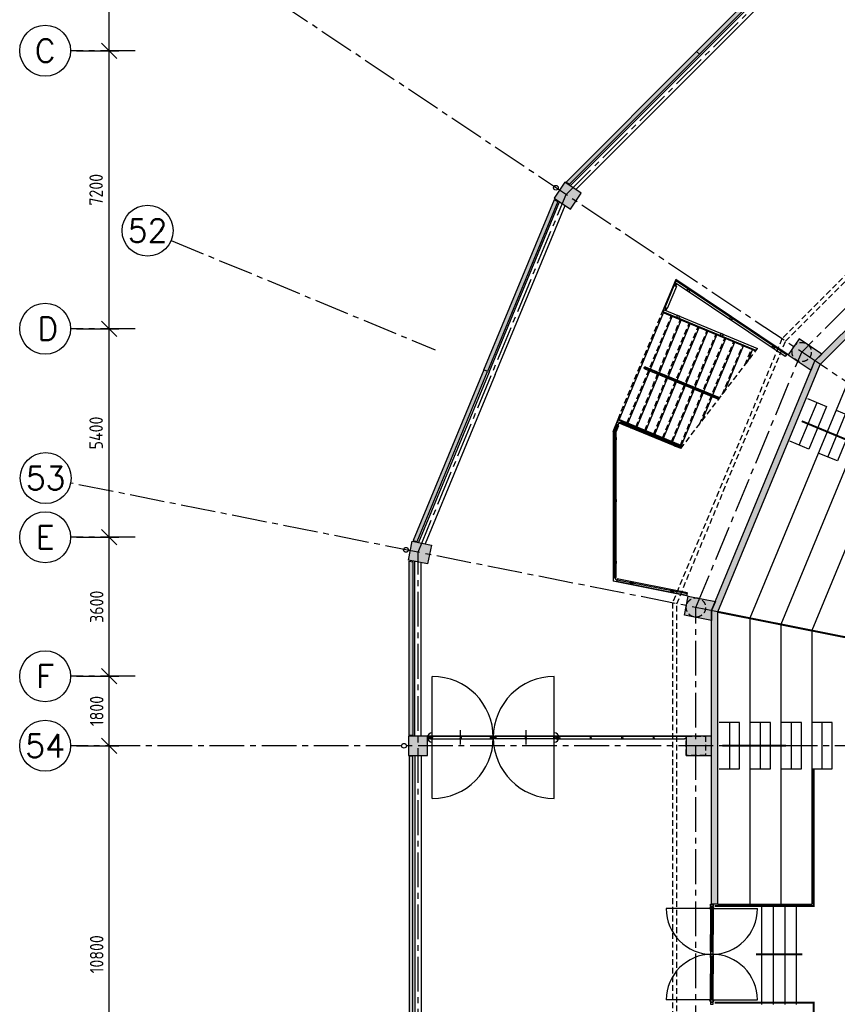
# Model space of a CAD drawing. Extents: x 2980 to 201049, y 2980 to 157420.
# Tile 44 of 78: x 2980 to 24164, y 115204 to 140704. Entities that reach past the tile are written whole.
import ezdxf
from ezdxf.enums import TextEntityAlignment as Align

# ---------------------------------------------------------------- set-up
doc = ezdxf.new("R2010")
doc.units = 0
doc.header["$LTSCALE"] = 1200
doc.header["$PDMODE"] = 1
doc.header["$PDSIZE"] = 200
doc.linetypes.add('CENTER2', pattern=[1.125, 0.75, -0.125, 0.125, -0.125])
doc.linetypes.add('HIDDEN2', pattern=[0.1875, 0.125, -0.0625])
doc.layers.get('0').update_dxf_attribs({"linetype": 'CONTINUOUS'})
doc.layers.get('DEFPOINTS').update_dxf_attribs({"linetype": 'CONTINUOUS'})
doc.layers.add('CIVIEL', color=8, linetype='CONTINUOUS')
doc.layers.add('STRAMIENLIJNEN', color=9, linetype='CENTER2')
doc.styles.add('5MM', font='romans', dxfattribs={"height": 1000})
doc.styles.add('ISO200', font='archs.shx')
doc.dimstyles.new('DIM_200', dxfattribs={"dimscale": 200, "dimtxt": 1.75, "dimasz": 2, "dimexe": 1.25, "dimexo": 0.75, "dimgap": 0.75, "dimtad": 1, "dimdec": 4, "dimrnd": 0.1, "dimtxsty": 'ISO200', "dimblk1": 'OBLIQUE', "dimblk2": 'OBLIQUE', "dimsah": 1, "dimcen": 1, "dimclrd": 256, "dimclre": 256, "dimclrt": 256, "dimazin": 3, "dimtfac": 0.057143, "dimtdec": 4, "dimtmove": 0, "dimatfit": 3, "dimtolj": 1})

# ---------------------------------------------------------------- blocks, each defined once
blk = doc.blocks.new('_OBLIQUE')
at = {"color": 0, "linetype": 'BYBLOCK'}
blk.add_line((-0.5, -0.5), (0.5, 0.5), dxfattribs=at)
blk = doc.blocks.new('*D34')
at = {"linetype": 'BYBLOCK'}
for p, q in [((4450, 139900), (5550, 139900)), ((5300, 132700), (5300, 139900)), ((4450, 132700), (5550, 132700))]:
    blk.add_line(p, q, dxfattribs=at)
at = {"layer": 'DEFPOINTS', "color": 0, "linetype": 'BYBLOCK'}
for p in [(4300, 139900), (5300, 139900), (4300, 132700)]:
    blk.add_point(p, dxfattribs=at)
at = {"linetype": 'BYBLOCK', "xscale": 400, "yscale": 400, "zscale": 400}
for p, rotation in [((5300, 139900), 90), ((5300, 132700), 270)]:
    blk.add_blockref('_OBLIQUE', p, dxfattribs=dict(at, rotation=rotation))
at = {"linetype": 'BYBLOCK', "insert": (4960, 136300), "char_height": 350, "attachment_point": 5, "rotation": 90, "style": 'ISO200'}
blk.add_mtext('\\A1;7200', dxfattribs=at)
blk = doc.blocks.new('*D32')
at = {"linetype": 'BYBLOCK'}
for p, q in [((4450, 127300), (5550, 127300)), ((5300, 123700), (5300, 127300)), ((4450, 123700), (5550, 123700))]:
    blk.add_line(p, q, dxfattribs=at)
at = {"layer": 'DEFPOINTS', "color": 0, "linetype": 'BYBLOCK'}
for p in [(4300, 127300), (5300, 127300), (4300, 123700)]:
    blk.add_point(p, dxfattribs=at)
at = {"linetype": 'BYBLOCK', "xscale": 400, "yscale": 400, "zscale": 400}
for p, rotation in [((5300, 127300), 90), ((5300, 123700), 270)]:
    blk.add_blockref('_OBLIQUE', p, dxfattribs=dict(at, rotation=rotation))
at = {"linetype": 'BYBLOCK', "insert": (4975, 125500), "char_height": 350, "attachment_point": 5, "rotation": 90, "style": 'ISO200'}
blk.add_mtext('\\A1;3600', dxfattribs=at)
blk = doc.blocks.new('*D31')
at = {"linetype": 'BYBLOCK'}
for p, q in [((4450, 123700), (5550, 123700)), ((5300, 121900), (5300, 123700)), ((4450, 121900), (5550, 121900))]:
    blk.add_line(p, q, dxfattribs=at)
at = {"layer": 'DEFPOINTS', "color": 0, "linetype": 'BYBLOCK'}
for p in [(4300, 123700), (5300, 123700), (4300, 121900)]:
    blk.add_point(p, dxfattribs=at)
at = {"linetype": 'BYBLOCK', "xscale": 400, "yscale": 400, "zscale": 400}
for p, rotation in [((5300, 123700), 90), ((5300, 121900), 270)]:
    blk.add_blockref('_OBLIQUE', p, dxfattribs=dict(at, rotation=rotation))
at = {"linetype": 'BYBLOCK', "insert": (4975, 122800), "char_height": 350, "attachment_point": 5, "rotation": 90, "style": 'ISO200'}
blk.add_mtext('\\A1;1800', dxfattribs=at)
blk = doc.blocks.new('*D30')
at = {"linetype": 'BYBLOCK'}
for p, q in [((4450, 121900), (5550, 121900)), ((5300, 111100), (5300, 121900)), ((4450, 111100), (5550, 111100))]:
    blk.add_line(p, q, dxfattribs=at)
at = {"layer": 'DEFPOINTS', "color": 0, "linetype": 'BYBLOCK'}
for p in [(4300, 121900), (5300, 121900), (4300, 111100)]:
    blk.add_point(p, dxfattribs=at)
at = {"linetype": 'BYBLOCK', "xscale": 400, "yscale": 400, "zscale": 400}
for p, rotation in [((5300, 121900), 90), ((5300, 111100), 270)]:
    blk.add_blockref('_OBLIQUE', p, dxfattribs=dict(at, rotation=rotation))
at = {"linetype": 'BYBLOCK', "insert": (4975, 116500), "char_height": 350, "attachment_point": 5, "rotation": 90, "style": 'ISO200'}
blk.add_mtext('\\A1;10800', dxfattribs=at)
blk = doc.blocks.new('*D33')
at = {"linetype": 'BYBLOCK'}
for p, q in [((4450, 132700), (5550, 132700)), ((5300, 127300), (5300, 132700)), ((4450, 127300), (5550, 127300))]:
    blk.add_line(p, q, dxfattribs=at)
at = {"layer": 'DEFPOINTS', "color": 0, "linetype": 'BYBLOCK'}
for p in [(4300, 132700), (5300, 132700), (4300, 127300)]:
    blk.add_point(p, dxfattribs=at)
at = {"linetype": 'BYBLOCK', "xscale": 400, "yscale": 400, "zscale": 400}
for p, rotation in [((5300, 132700), 90), ((5300, 127300), 270)]:
    blk.add_blockref('_OBLIQUE', p, dxfattribs=dict(at, rotation=rotation))
at = {"linetype": 'BYBLOCK', "insert": (4960, 130000), "char_height": 350, "attachment_point": 5, "rotation": 90, "style": 'ISO200'}
blk.add_mtext('\\A1;5400', dxfattribs=at)
blk = doc.blocks.new('*X45')
at = {"color": 0}
for p, q in [((39933, 18373), (39953, 18393)), ((39933, 18380), (39946, 18393)), ((39933, 18387), (39939, 18393)), ((39933, 18366), (39956, 18389)), ((39934, 18360), (39956, 18382)), ((39941, 18360), (39955, 18374))]:
    blk.add_line(p, q, dxfattribs=at)
blk = doc.blocks.new('*X44')
at = {"color": 0}
for p, q in [((39905, 18381), (39918, 18393)), ((39905, 18388), (39910, 18393)), ((39906, 18374), (39925, 18393)), ((39906, 18368), (39928, 18390)), ((39910, 18364), (39928, 18382)), ((39913, 18361), (39928, 18375)), ((39920, 18360), (39928, 18368)), ((39927, 18360), (39928, 18361))]:
    blk.add_line(p, q, dxfattribs=at)
blk = doc.blocks.new('*D35')
at = {"linetype": 'BYBLOCK'}
for p, q in [((4450, 147100), (5550, 147100)), ((5300, 139900), (5300, 147100)), ((4450, 139900), (5550, 139900))]:
    blk.add_line(p, q, dxfattribs=at)
at = {"layer": 'DEFPOINTS', "color": 0, "linetype": 'BYBLOCK'}
for p in [(4300, 147100), (5300, 147100), (4300, 139900)]:
    blk.add_point(p, dxfattribs=at)
at = {"linetype": 'BYBLOCK', "xscale": 400, "yscale": 400, "zscale": 400}
for p, rotation in [((5300, 147100), 90), ((5300, 139900), 270)]:
    blk.add_blockref('_OBLIQUE', p, dxfattribs=dict(at, rotation=rotation))
at = {"linetype": 'BYBLOCK', "insert": (4960, 143500), "char_height": 350, "attachment_point": 5, "rotation": 90, "style": 'ISO200'}
blk.add_mtext('\\A1;7200', dxfattribs=at)

msp = doc.modelspace()

# ---------------------------------------------------------------- linework, layer by layer
at = {"layer": 'CIVIEL'}
for p, q in [((20621.51214, 139778.48786), (23997.52453, 143154.50024)), ((20740.30608, 139659.69392), (24092.68889, 143012.07672)), ((20621.51214, 139778.48786), (17245.49976, 136402.47547)), ((20740.30608, 139659.69392), (17387.92328, 136307.31111)), ((15140.6299, 131575.7679), (16967.71464, 135986.74066)), ((15295.84166, 131511.47709), (17110.13816, 135891.5763)), ((19980.65036, 133973.56138), (19629.55057, 133125.93151)), ((19952.72104, 133814.67465), (19979.10747, 133878.37712)), ((22893.57687, 132027.20611), (19980.65036, 133973.56138)), ((19980.43743, 133803.19414), (20004.54024, 133861.38348)), ((18509.21666, 130342.81241), (19657.26696, 133114.45101)), ((19629.55057, 133125.93151), (22048.21107, 132124.08953)), ((19715.46203, 133241.88073), (19692.50103, 133186.44796)), ((19743.17842, 133230.40022), (19720.21741, 133174.96745)), ((19323.77878, 131656.05784), (19888.23684, 133018.78015)), ((19554.74866, 131560.38698), (20119.20672, 132923.10929)), ((19785.71854, 131464.71613), (20350.17661, 132827.43844)), ((20016.68843, 131369.04527), (20581.14649, 132731.76758)), ((20247.65831, 131273.37441), (20812.11637, 132636.09672)), ((20478.62819, 131177.70355), (21043.08626, 132540.42586)), ((20709.59808, 131082.03269), (21274.05614, 132444.755)), ((20940.56796, 130986.36183), (21505.02602, 132349.08415)), ((21253.35308, 131088.21042), (21735.9959, 132253.41329)), ((21841.37146, 131854.5309), (21966.96579, 132157.74243)), ((18740.18654, 130247.14155), (19304.64461, 131609.86386)), ((21102.85676, 130892.07981), (19184.86856, 131686.53653)), ((15140.6299, 131575.7679), (13313.54516, 127164.79515)), ((15295.84166, 131511.47709), (13481.54516, 127131.37787)), ((18971.15643, 130151.4707), (19535.61449, 131514.19301)), ((19202.12631, 130055.79984), (19766.58437, 131418.52215)), ((19433.09619, 129960.12898), (19997.55425, 131322.85129)), ((19664.06607, 129864.45812), (20228.52414, 131227.18043)), ((19895.03596, 129768.78726), (20459.49402, 131131.50957)), ((20126.00584, 129673.11641), (20690.4639, 131035.83872)), ((20665.33469, 130321.88994), (20921.43379, 130940.16786)), ((23178.95998, 129683.295), (23638.1801, 130791.95044)), ((18352.15714, 130042.03097), (18481.50027, 130354.29292)), ((20157.50245, 129660.07008), (18481.50027, 130354.29292)), ((23918.06361, 129377.14825), (24377.28373, 130485.80369)), ((18407.86617, 130045.86818), (18479.85882, 130219.6738)), ((18577.85104, 130260.26351), (20125.99064, 129619.00309)), ((18352.15714, 130042.03097), (18352.15714, 126162.55291)), ((18402.15714, 126265.13776), (18402.15714, 130017.16692)), ((13070, 122170), (13070, 126683.44371)), ((13070, 126683.44371), (13170, 126663.55248)), ((13170, 126663.55248), (13170, 122170)), ((13216, 122150), (13216, 126674.40251)), ((13384, 122150), (13384, 126640.98523)), ((20303.57626, 125774.39151), (18352.15714, 126162.55291)), ((20274.09937, 125831.23439), (18462.52536, 126191.57886)), ((20268.24666, 125801.81083), (20279.95207, 125860.65795)), ((13671, 120536.5), (13671, 123694.5)), ((16829, 120536.5), (16829, 123694.5)), ((21366.66667, 122500), (21366.66667, 121300)), ((22166.66667, 122500), (22166.66667, 121300)), ((22966.66667, 122500), (22966.66667, 121300)), ((23766.66667, 122500), (23766.66667, 121300)), ((13170, 122170), (13070, 122170)), ((14399.5, 121933), (14399.5, 122300)), ((16100.5, 121933), (16100.5, 122300)), ((13619.4149, 122083), (15179.5851, 122083)), ((16880.5851, 122083), (15320.4149, 122083)), ((16992.99007, 122083), (20208, 122083)), ((13216, 121650), (13216, 111350)), ((13384, 121650), (13384, 111350)), ((20913.25, 117682), (19731.25, 117682)), ((20881.5, 117660), (20881.5, 117009)), ((20901, 117660), (20907, 117658.94204)), ((21070, 117800), (20907, 117800)), ((20907, 117676), (20907, 117009)), ((20933, 117676), (20907, 117676)), ((20908.5, 117750), (20908.5, 117732)), ((20913.25, 117750), (20913.25, 117732)), ((20913.25, 117682), (22095.25, 117682)), ((20915, 117676), (20915, 117009)), ((20918, 117750), (20918, 117732)), ((20927, 117676), (20927, 117009)), ((20933, 117676), (20933, 117009)), ((20939, 117660), (20933, 117658.94204)), ((20945, 117660), (20945, 117009)), ((21070, 117800), (23500, 117800)), ((22208.55078, 115200), (22208.55078, 117800)), ((22508.55078, 115200), (22508.55078, 117800)), ((22808.55078, 115200), (22808.55078, 117800)), ((23108.55078, 115200), (23108.55078, 117800)), ((20881.5, 116581), (20881.5, 117009)), ((20907, 116565), (20907, 117009)), ((20915, 116565), (20915, 117009)), ((20927, 116565), (20927, 117009)), ((20933, 116565), (20933, 117009)), ((20945, 116581), (20945, 117009)), ((20901, 116581), (20907, 116582.05796)), ((20933, 116565), (20907, 116565)), ((20939, 116581), (20933, 116582.05796)), ((20881.5, 116419), (20881.5, 115991)), ((20901, 116419), (20907, 116417.94204)), ((20907, 116435), (20907, 115991)), ((20933, 116435), (20907, 116435)), ((20908.5, 116500), (20908.5, 116509)), ((20908.5, 116500), (20908.5, 116491)), ((20913.25, 116491), (20913.25, 116509)), ((20913.25, 116509), (20913.25, 116491)), ((20915, 116435), (20915, 115991)), ((20918, 116500), (20918, 116509)), ((20918, 116500), (20918, 116491)), ((20927, 116435), (20927, 115991)), ((20933, 116435), (20933, 115991)), ((20939, 116419), (20933, 116417.94204)), ((20945, 116419), (20945, 115991)), ((20881.5, 115340), (20881.5, 115991)), ((20907, 115324), (20907, 115991)), ((20915, 115324), (20915, 115991)), ((20927, 115324), (20927, 115991)), ((20933, 115324), (20933, 115991)), ((20945, 115340), (20945, 115991)), ((20913.25, 115318), (19731.25, 115318)), ((20901, 115340), (20907, 115341.05796)), ((20933, 115324), (20907, 115324)), ((20908.5, 115250), (20908.5, 115268)), ((20913.25, 115318), (22095.25, 115318)), ((20913.25, 115250), (20913.25, 115268)), ((20918, 115250), (20918, 115268)), ((20939, 115340), (20933, 115341.05796))]:
    msp.add_line(p, q, dxfattribs=at)
at = {"layer": 'CIVIEL', "linetype": 'HIDDEN2'}
for p, q in [((18481.50027, 130354.29292), (19629.55057, 133125.93151)), ((18712.47016, 130258.62206), (19860.52045, 133030.26065)), ((18943.44004, 130162.9512), (20091.49034, 132934.5898)), ((19174.40992, 130067.28034), (20322.46022, 132838.91894)), ((19405.37981, 129971.60948), (20553.4301, 132743.24808)), ((19636.34969, 129875.93862), (20784.39999, 132647.57722)), ((19867.31957, 129780.26777), (21015.36987, 132551.90636)), ((20098.28946, 129684.59691), (21246.33975, 132456.23551)), ((20594.77248, 130229.93148), (21477.30964, 132360.56465)), ((20107.08355, 129594.3629), (22098.62997, 132189.79672)), ((21182.79087, 130996.25197), (21708.27952, 132264.89379)), ((21770.80926, 131762.57245), (21939.2494, 132169.22293)), ((13585.1349, 122150), (13595.6949, 122150)), ((13585.1349, 122149.04), (13585.1349, 122150)), ((13585.1349, 122149.04), (13587.5349, 122146.64)), ((13585.1349, 122149.04), (13595.6949, 122149.04)), ((13587.5349, 122146.64), (13593.2949, 122146.64)), ((13587.5349, 122124.59744), (13587.5349, 122146.64)), ((13588.9749, 122147.20466), (13588.9749, 122150)), ((13588.9749, 122147.20466), (13590.4149, 122146.64)), ((13591.8549, 122147.20466), (13590.4149, 122146.64)), ((13591.8549, 122147.20466), (13591.8549, 122150)), ((13595.6949, 122149.04), (13593.2949, 122146.64)), ((13593.2949, 122124.59744), (13593.2949, 122146.64)), ((13595.6949, 122149.04), (13595.6949, 122150)), ((14381.22, 122149.04), (14381.22, 122150)), ((14391.78, 122150), (14381.22, 122150)), ((14381.22, 122149.04), (14383.62, 122146.64)), ((14391.78, 122149.04), (14381.22, 122149.04)), ((14383.62, 122141.1565), (14383.62, 122146.64)), ((14389.38, 122146.64), (14383.62, 122146.64)), ((14389.38, 122143.72616), (14383.62, 122143.72616)), ((14385.06, 122147.20466), (14385.06, 122150)), ((14385.06, 122147.20466), (14386.5, 122146.64)), ((14387.94, 122147.20466), (14386.5, 122146.64)), ((14387.94, 122147.20466), (14387.94, 122150)), ((14391.78, 122149.04), (14389.38, 122146.64)), ((14389.38, 122140.8685), (14389.38, 122146.64)), ((14391.78, 122149.04), (14391.78, 122150)), ((14407.22, 122150), (14417.78, 122150)), ((14407.22, 122149.04), (14407.22, 122150)), ((14407.22, 122149.04), (14409.62, 122146.64)), ((14407.22, 122149.04), (14417.78, 122149.04)), ((14409.62, 122146.64), (14415.38, 122146.64)), ((14409.62, 122143.72616), (14409.62, 122146.64)), ((14409.62, 122143.72616), (14415.38, 122143.72616)), ((14409.62, 122143.72616), (14412.5, 122143.06429)), ((14411.06, 122147.20466), (14411.06, 122150)), ((14411.06, 122147.20466), (14412.5, 122146.64)), ((14413.94, 122147.20466), (14412.5, 122146.64)), ((14415.38, 122143.72616), (14412.5, 122143.06429)), ((14413.94, 122147.20466), (14413.94, 122150)), ((14417.78, 122149.04), (14415.38, 122146.64)), ((14415.38, 122143.72616), (14415.38, 122146.64)), ((14417.78, 122149.04), (14417.78, 122150)), ((15203.3051, 122149.04), (15203.3051, 122150)), ((15213.8651, 122150), (15203.3051, 122150)), ((15203.3051, 122149.04), (15205.7051, 122146.64)), ((15213.8651, 122149.04), (15203.3051, 122149.04)), ((15205.7051, 122124.59744), (15205.7051, 122146.64)), ((15211.4651, 122146.64), (15205.7051, 122146.64)), ((15207.1451, 122147.20466), (15207.1451, 122150)), ((15207.1451, 122147.20466), (15208.5851, 122146.64)), ((15210.0251, 122147.20466), (15208.5851, 122146.64)), ((15210.0251, 122147.20466), (15210.0251, 122150)), ((15213.8651, 122149.04), (15211.4651, 122146.64)), ((15211.4651, 122124.59744), (15211.4651, 122146.64)), ((15213.8651, 122149.04), (15213.8651, 122150)), ((15286.1349, 122150), (15296.6949, 122150)), ((15286.1349, 122149.04), (15286.1349, 122150)), ((15286.1349, 122149.04), (15288.5349, 122146.64)), ((15286.1349, 122149.04), (15296.6949, 122149.04)), ((15288.5349, 122146.64), (15294.2949, 122146.64)), ((15288.5349, 122124.59744), (15288.5349, 122146.64)), ((15289.9749, 122147.20466), (15289.9749, 122150)), ((15289.9749, 122147.20466), (15291.4149, 122146.64)), ((15292.8549, 122147.20466), (15291.4149, 122146.64)), ((15292.8549, 122147.20466), (15292.8549, 122150)), ((15296.6949, 122149.04), (15294.2949, 122146.64)), ((15294.2949, 122124.59744), (15294.2949, 122146.64)), ((15296.6949, 122149.04), (15296.6949, 122150)), ((16082.22, 122149.04), (16082.22, 122150)), ((16092.78, 122150), (16082.22, 122150)), ((16082.22, 122149.04), (16084.62, 122146.64)), ((16092.78, 122149.04), (16082.22, 122149.04)), ((16084.62, 122143.72616), (16084.62, 122146.64)), ((16090.38, 122146.64), (16084.62, 122146.64)), ((16090.38, 122143.72616), (16084.62, 122143.72616)), ((16084.62, 122143.72616), (16087.5, 122143.06429)), ((16086.06, 122147.20466), (16086.06, 122150)), ((16086.06, 122147.20466), (16087.5, 122146.64)), ((16088.94, 122147.20466), (16087.5, 122146.64)), ((16090.38, 122143.72616), (16087.5, 122143.06429)), ((16088.94, 122147.20466), (16088.94, 122150)), ((16092.78, 122149.04), (16090.38, 122146.64)), ((16090.38, 122143.72616), (16090.38, 122146.64)), ((16092.78, 122149.04), (16092.78, 122150)), ((16108.22, 122150), (16118.78, 122150)), ((16108.22, 122149.04), (16108.22, 122150)), ((16108.22, 122149.04), (16110.62, 122146.64)), ((16108.22, 122149.04), (16118.78, 122149.04)), ((16110.62, 122146.64), (16116.38, 122146.64)), ((16110.62, 122140.8685), (16110.62, 122146.64)), ((16110.62, 122143.72616), (16116.38, 122143.72616)), ((16112.06, 122147.20466), (16112.06, 122150)), ((16112.06, 122147.20466), (16113.5, 122146.64)), ((16114.94, 122147.20466), (16113.5, 122146.64)), ((16114.94, 122147.20466), (16114.94, 122150)), ((16118.78, 122149.04), (16116.38, 122146.64)), ((16116.38, 122141.1565), (16116.38, 122146.64)), ((16118.78, 122149.04), (16118.78, 122150)), ((16904.3051, 122149.04), (16904.3051, 122150)), ((16914.8651, 122150), (16904.3051, 122150)), ((16904.3051, 122149.04), (16906.7051, 122146.64)), ((16914.8651, 122149.04), (16904.3051, 122149.04)), ((16906.7051, 122124.59744), (16906.7051, 122146.64)), ((16912.4651, 122146.64), (16906.7051, 122146.64)), ((16908.1451, 122147.20466), (16908.1451, 122150)), ((16908.1451, 122147.20466), (16909.5851, 122146.64)), ((16911.0251, 122147.20466), (16909.5851, 122146.64)), ((16911.0251, 122147.20466), (16911.0251, 122150)), ((16914.8651, 122149.04), (16912.4651, 122146.64)), ((16912.4651, 122124.59744), (16912.4651, 122146.64)), ((16914.8651, 122149.04), (16914.8651, 122150)), ((16958.71007, 122150), (16969.27007, 122150)), ((16958.71007, 122149.04), (16958.71007, 122150)), ((16958.71007, 122149.04), (16961.11007, 122146.64)), ((16958.71007, 122149.04), (16969.27007, 122149.04)), ((16961.11007, 122146.64), (16966.87007, 122146.64)), ((16961.11007, 122141.45463), (16961.11007, 122146.64)), ((16962.55007, 122147.20466), (16962.55007, 122150)), ((16962.55007, 122147.20466), (16963.99007, 122146.64)), ((16965.43007, 122147.20466), (16963.99007, 122146.64)), ((16965.43007, 122147.20466), (16965.43007, 122150)), ((16969.27007, 122149.04), (16966.87007, 122146.64)), ((16966.87007, 122141.45463), (16966.87007, 122146.64)), ((16969.27007, 122149.04), (16969.27007, 122150)), ((17778.53, 122150), (17767.97, 122150)), ((17767.97, 122149.04), (17767.97, 122150)), ((17778.53, 122149.04), (17767.97, 122149.04)), ((17767.97, 122149.04), (17770.37, 122146.64)), ((17776.13, 122146.64), (17770.37, 122146.64)), ((17770.37, 122143.72616), (17770.37, 122146.64)), ((17776.13, 122143.72616), (17770.37, 122143.72616)), ((17770.37, 122143.72616), (17773.25, 122143.06429)), ((17771.81, 122147.20466), (17771.81, 122150)), ((17771.81, 122147.20466), (17773.25, 122146.64)), ((17774.69, 122147.20466), (17773.25, 122146.64)), ((17776.13, 122143.72616), (17773.25, 122143.06429)), ((17774.69, 122147.20466), (17774.69, 122150)), ((17778.53, 122149.04), (17776.13, 122146.64)), ((17776.13, 122143.72616), (17776.13, 122146.64)), ((17778.53, 122149.04), (17778.53, 122150)), ((17793.97, 122149.04), (17793.97, 122150)), ((17793.97, 122150), (17804.53, 122150)), ((17793.97, 122149.04), (17804.53, 122149.04)), ((17793.97, 122149.04), (17796.37, 122146.64)), ((17796.37, 122140.8685), (17796.37, 122146.64)), ((17796.37, 122146.64), (17802.13, 122146.64)), ((17796.37, 122143.72616), (17802.13, 122143.72616)), ((17797.81, 122147.20466), (17797.81, 122150)), ((17797.81, 122147.20466), (17799.25, 122146.64)), ((17800.69, 122147.20466), (17799.25, 122146.64)), ((17800.69, 122147.20466), (17800.69, 122150)), ((17804.53, 122149.04), (17802.13, 122146.64)), ((17802.13, 122141.1565), (17802.13, 122146.64)), ((17804.53, 122149.04), (17804.53, 122150)), ((18582.22, 122149.04), (18582.22, 122150)), ((18592.78, 122150), (18582.22, 122150)), ((18582.22, 122149.04), (18584.62, 122146.64)), ((18592.78, 122149.04), (18582.22, 122149.04)), ((18584.62, 122143.72616), (18584.62, 122146.64)), ((18590.38, 122146.64), (18584.62, 122146.64)), ((18590.38, 122143.72616), (18584.62, 122143.72616)), ((18584.62, 122143.72616), (18587.5, 122143.06429)), ((18586.06, 122147.20466), (18586.06, 122150)), ((18586.06, 122147.20466), (18587.5, 122146.64)), ((18588.94, 122147.20466), (18587.5, 122146.64)), ((18590.38, 122143.72616), (18587.5, 122143.06429)), ((18588.94, 122147.20466), (18588.94, 122150)), ((18592.78, 122149.04), (18590.38, 122146.64)), ((18590.38, 122143.72616), (18590.38, 122146.64)), ((18592.78, 122149.04), (18592.78, 122150)), ((18608.22, 122150), (18618.78, 122150)), ((18608.22, 122149.04), (18608.22, 122150)), ((18608.22, 122149.04), (18610.62, 122146.64)), ((18608.22, 122149.04), (18618.78, 122149.04)), ((18610.62, 122146.64), (18616.38, 122146.64)), ((18610.62, 122140.8685), (18610.62, 122146.64)), ((18610.62, 122143.72616), (18616.38, 122143.72616)), ((18612.06, 122147.20466), (18612.06, 122150)), ((18612.06, 122147.20466), (18613.5, 122146.64)), ((18614.94, 122147.20466), (18613.5, 122146.64)), ((18614.94, 122147.20466), (18614.94, 122150)), ((18618.78, 122149.04), (18616.38, 122146.64)), ((18616.38, 122141.1565), (18616.38, 122146.64)), ((18618.78, 122149.04), (18618.78, 122150)), ((19407.03, 122150), (19396.47, 122150)), ((19396.47, 122149.04), (19396.47, 122150)), ((19407.03, 122149.04), (19396.47, 122149.04)), ((19396.47, 122149.04), (19398.87, 122146.64)), ((19404.63, 122146.64), (19398.87, 122146.64)), ((19398.87, 122143.72616), (19398.87, 122146.64)), ((19404.63, 122143.72616), (19398.87, 122143.72616)), ((19398.87, 122143.72616), (19401.75, 122143.06429)), ((19400.31, 122147.20466), (19400.31, 122150)), ((19400.31, 122147.20466), (19401.75, 122146.64)), ((19403.19, 122147.20466), (19401.75, 122146.64)), ((19404.63, 122143.72616), (19401.75, 122143.06429)), ((19403.19, 122147.20466), (19403.19, 122150)), ((19407.03, 122149.04), (19404.63, 122146.64)), ((19404.63, 122143.72616), (19404.63, 122146.64)), ((19407.03, 122149.04), (19407.03, 122150)), ((19422.47, 122149.04), (19422.47, 122150)), ((19422.47, 122150), (19433.03, 122150)), ((19422.47, 122149.04), (19433.03, 122149.04)), ((19422.47, 122149.04), (19424.87, 122146.64)), ((19424.87, 122140.8685), (19424.87, 122146.64)), ((19424.87, 122146.64), (19430.63, 122146.64)), ((19424.87, 122143.72616), (19430.63, 122143.72616)), ((19426.31, 122147.20466), (19426.31, 122150)), ((19426.31, 122147.20466), (19427.75, 122146.64)), ((19429.19, 122147.20466), (19427.75, 122146.64)), ((19429.19, 122147.20466), (19429.19, 122150)), ((19433.03, 122149.04), (19430.63, 122146.64)), ((19430.63, 122141.1565), (19430.63, 122146.64)), ((19433.03, 122149.04), (19433.03, 122150)), ((20231.72, 122149.04), (20231.72, 122150)), ((20242.28, 122150), (20231.72, 122150)), ((20231.72, 122149.04), (20234.12, 122146.64)), ((20242.28, 122149.04), (20231.72, 122149.04)), ((20234.12, 122141.45463), (20234.12, 122146.64)), ((20239.88, 122146.64), (20234.12, 122146.64)), ((20235.56, 122147.20466), (20235.56, 122150)), ((20235.56, 122147.20466), (20237, 122146.64)), ((20238.44, 122147.20466), (20237, 122146.64)), ((20238.44, 122147.20466), (20238.44, 122150)), ((20242.28, 122149.04), (20239.88, 122146.64)), ((20239.88, 122141.45463), (20239.88, 122146.64)), ((20242.28, 122149.04), (20242.28, 122150)), ((13587.5349, 122124.59744), (13593.2949, 122124.59744)), ((13587.5349, 122124.59744), (13590.4149, 122123.93557)), ((13593.2949, 122124.59744), (13590.4149, 122123.93557)), ((13594.01235, 122107.64451), (13593.35047, 122104.76451)), ((13594.01235, 122101.88451), (13593.35047, 122104.76451)), ((13594.01235, 122101.88451), (13594.01235, 122107.64451)), ((13594.01235, 122107.64451), (13616.0549, 122107.64451)), ((13594.01235, 122101.88451), (13616.0549, 122101.88451)), ((13618.4549, 122110.04451), (13616.0549, 122107.64451)), ((13616.0549, 122101.88451), (13616.0549, 122107.64451)), ((13616.61956, 122106.20451), (13616.0549, 122104.76451)), ((13616.61956, 122103.32451), (13616.0549, 122104.76451)), ((13618.4549, 122099.48451), (13616.0549, 122101.88451)), ((13616.61956, 122106.20451), (13619.4149, 122106.20451)), ((13616.61956, 122103.32451), (13619.4149, 122103.32451)), ((13618.4549, 122110.04451), (13619.4149, 122110.04451)), ((13618.4549, 122099.48451), (13618.4549, 122110.04451)), ((13618.4549, 122099.48451), (13619.4149, 122099.48451)), ((13619.4149, 122099.48451), (13619.4149, 122110.04451)), ((15179.5851, 122099.48451), (15179.5851, 122110.04451)), ((15180.5451, 122110.04451), (15179.5851, 122110.04451)), ((15182.38044, 122106.20451), (15179.5851, 122106.20451)), ((15182.38044, 122103.32451), (15179.5851, 122103.32451)), ((15180.5451, 122099.48451), (15179.5851, 122099.48451)), ((15180.5451, 122099.48451), (15180.5451, 122110.04451)), ((15180.5451, 122110.04451), (15182.9451, 122107.64451)), ((15180.5451, 122099.48451), (15182.9451, 122101.88451)), ((15182.38044, 122106.20451), (15182.9451, 122104.76451)), ((15182.38044, 122103.32451), (15182.9451, 122104.76451)), ((15182.9451, 122101.88451), (15182.9451, 122107.64451)), ((15204.98765, 122107.64451), (15182.9451, 122107.64451)), ((15204.98765, 122101.88451), (15182.9451, 122101.88451)), ((15204.98765, 122101.88451), (15204.98765, 122107.64451)), ((15204.98765, 122107.64451), (15205.64953, 122104.76451)), ((15204.98765, 122101.88451), (15205.64953, 122104.76451)), ((15211.4651, 122124.59744), (15205.7051, 122124.59744)), ((15205.7051, 122124.59744), (15208.5851, 122123.93557)), ((15211.4651, 122124.59744), (15208.5851, 122123.93557)), ((15288.5349, 122124.59744), (15294.2949, 122124.59744)), ((15288.5349, 122124.59744), (15291.4149, 122123.93557)), ((15294.2949, 122124.59744), (15291.4149, 122123.93557)), ((15295.01235, 122107.64451), (15294.35047, 122104.76451)), ((15295.01235, 122101.88451), (15294.35047, 122104.76451)), ((15295.01235, 122101.88451), (15295.01235, 122107.64451)), ((15295.01235, 122107.64451), (15317.0549, 122107.64451)), ((15295.01235, 122101.88451), (15317.0549, 122101.88451)), ((15319.4549, 122110.04451), (15317.0549, 122107.64451)), ((15317.0549, 122101.88451), (15317.0549, 122107.64451)), ((15317.61956, 122106.20451), (15317.0549, 122104.76451)), ((15317.61956, 122103.32451), (15317.0549, 122104.76451)), ((15319.4549, 122099.48451), (15317.0549, 122101.88451)), ((15317.61956, 122106.20451), (15320.4149, 122106.20451)), ((15317.61956, 122103.32451), (15320.4149, 122103.32451)), ((15319.4549, 122110.04451), (15320.4149, 122110.04451)), ((15319.4549, 122099.48451), (15319.4549, 122110.04451)), ((15319.4549, 122099.48451), (15320.4149, 122099.48451)), ((15320.4149, 122099.48451), (15320.4149, 122110.04451)), ((16880.5851, 122099.48451), (16880.5851, 122110.04451)), ((16881.5451, 122110.04451), (16880.5851, 122110.04451)), ((16883.38044, 122106.20451), (16880.5851, 122106.20451)), ((16883.38044, 122103.32451), (16880.5851, 122103.32451)), ((16881.5451, 122099.48451), (16880.5851, 122099.48451)), ((16881.5451, 122099.48451), (16881.5451, 122110.04451)), ((16881.5451, 122110.04451), (16883.9451, 122107.64451)), ((16881.5451, 122099.48451), (16883.9451, 122101.88451)), ((16883.38044, 122106.20451), (16883.9451, 122104.76451)), ((16883.38044, 122103.32451), (16883.9451, 122104.76451)), ((16883.9451, 122101.88451), (16883.9451, 122107.64451)), ((16905.98765, 122107.64451), (16883.9451, 122107.64451)), ((16905.98765, 122101.88451), (16883.9451, 122101.88451)), ((16905.98765, 122101.88451), (16905.98765, 122107.64451)), ((16905.98765, 122107.64451), (16906.64953, 122104.76451)), ((16905.98765, 122101.88451), (16906.64953, 122104.76451)), ((16912.4651, 122124.59744), (16906.7051, 122124.59744)), ((16906.7051, 122124.59744), (16909.5851, 122123.93557)), ((16912.4651, 122124.59744), (16909.5851, 122123.93557)), ((16961.11007, 122141.45463), (16966.87007, 122141.45463)), ((16961.11007, 122141.45463), (16963.99007, 122140.79275)), ((16966.87007, 122141.45463), (16963.99007, 122140.79275)), ((20239.88, 122141.45463), (20234.12, 122141.45463)), ((20234.12, 122141.45463), (20237, 122140.79275)), ((20239.88, 122141.45463), (20237, 122140.79275))]:
    msp.add_line(p, q, dxfattribs=at)
at = {"layer": 'CIVIEL'}
for points in [[(23900.68004, 143264.13093), (23957.32549, 143179.35503), (20588.98523, 139811.01477), (20518.27455, 139881.72545)], [(17135.86907, 136499.31996), (17220.64497, 136442.67451), (20588.98523, 139811.01477), (20518.27455, 139881.72545)], [(17250.86617, 135797.54486), (17528.65128, 136213.27966), (17104.77175, 136496.50691), (16826.98663, 136080.77211)], [(16836.28815, 136050.96543), (16921.06405, 135994.31998), (15098.13144, 131593.37134), (15005.74349, 131631.63969)], [(22815.87247, 131982.91135), (19966.39109, 133886.87393), (19999.7253, 133936.76211), (22849.20668, 132032.79952)], [(19938.86285, 133820.4149), (19994.29562, 133797.45389), (19757.03661, 133224.65997), (19701.60384, 133247.62098)], [(22893.57687, 132027.20611), (23487.82961, 131630.13912), (23585.37477, 131865.63397), (23765.61472, 132045.87393), (23171.36198, 132442.94091)], [(13175.19883, 127212.31394), (13275.19883, 127192.42271), (15098.13144, 131593.37134), (15005.74349, 131631.63969)], [(18372.15714, 130038.05272), (18372.15714, 126258.20721), (18432.15714, 126258.20721), (18432.15714, 130026.11798), (18501.83496, 130194.33511), (18446.40218, 130217.29611)], [(13647.54516, 127098.35842), (13550, 126607.96578), (13050, 126707.42196), (13147.54516, 127197.8146)], [(20303.57626, 125774.39151), (21004.54516, 125634.96013), (20907, 125399.46528), (20907, 125144.56749), (20206.0311, 125283.99887)], [(13050, 121650), (13550, 121650), (13550, 122150), (13050, 122150)], [(13050, 121650), (13550, 121650), (13550, 122150), (13050, 122150)], [(14394.5, 122148), (13582.4149, 122148), (13582.4149, 122150), (14394.5, 122150)], [(14404.5, 122150), (15216.5851, 122150), (15216.5851, 122148), (14404.5, 122148)], [(16095.5, 122150), (15283.4149, 122150), (15283.4149, 122148), (16095.5, 122148)], [(16105.5, 122148), (16917.5851, 122148), (16917.5851, 122150), (16105.5, 122150)], [(16955.99007, 122148), (17781.24007, 122148), (17781.24007, 122150), (16955.99007, 122150)], [(17791.25, 122148), (18595.5, 122148), (18595.5, 122150), (17791.25, 122150)], [(18605.5, 122148), (19409.75, 122148), (19409.75, 122150), (18605.5, 122150)], [(19419.75, 122148), (20245, 122148), (20245, 122150), (19419.75, 122150)], [(20250, 121650), (20907, 121650), (20907, 122150), (20250, 122150)], [(20250, 121650), (20907, 121650), (20907, 122150), (20250, 122150)], [(13613.9149, 122118), (13549, 122118), (13549, 122113), (13613.9149, 122113)], [(13612.9149, 122117), (13550, 122117), (13550, 122114), (13612.9149, 122114)], [(13611.9149, 122116), (13551, 122116), (13551, 122115), (13611.9149, 122115)], [(13581.21515, 122141.22249), (13581.21515, 122118), (13613.9149, 122118), (13613.9149, 122132.45313), (13606.78944, 122139.94377)], [(13581.21515, 122089.77751), (13581.21515, 122113), (13613.9149, 122113), (13613.9149, 122098.54687), (13606.78944, 122091.05623)], [(15217.78485, 122141.22249), (15217.78485, 122118), (15185.0851, 122118), (15185.0851, 122132.45313), (15192.21056, 122139.94377)], [(15185.0851, 122118), (15250, 122118), (15250, 122113), (15185.0851, 122113)], [(15217.78485, 122089.77751), (15217.78485, 122113), (15185.0851, 122113), (15185.0851, 122098.54687), (15192.21056, 122091.05623)], [(15186.0851, 122117), (15249, 122117), (15249, 122114), (15186.0851, 122114)], [(15187.0851, 122116), (15248, 122116), (15248, 122115), (15187.0851, 122115)], [(15314.9149, 122118), (15250, 122118), (15250, 122113), (15314.9149, 122113)], [(15313.9149, 122117), (15251, 122117), (15251, 122114), (15313.9149, 122114)], [(15312.9149, 122116), (15252, 122116), (15252, 122115), (15312.9149, 122115)], [(15282.21515, 122141.22249), (15282.21515, 122118), (15314.9149, 122118), (15314.9149, 122132.45313), (15307.78944, 122139.94377)], [(15282.21515, 122089.77751), (15282.21515, 122113), (15314.9149, 122113), (15314.9149, 122098.54687), (15307.78944, 122091.05623)], [(16918.78485, 122141.22249), (16918.78485, 122118), (16886.0851, 122118), (16886.0851, 122132.45313), (16893.21056, 122139.94377)], [(16886.0851, 122118), (16951, 122118), (16951, 122113), (16886.0851, 122113)], [(16918.78485, 122089.77751), (16918.78485, 122113), (16886.0851, 122113), (16886.0851, 122098.54687), (16893.21056, 122091.05623)], [(16887.0851, 122117), (16950, 122117), (16950, 122114), (16887.0851, 122114)], [(16888.0851, 122116), (16949, 122116), (16949, 122115), (16888.0851, 122115)], [(13070, 111370), (13170, 111370), (13170, 121630), (13070, 121630)], [(20945, 117750), (20945, 117750), (20881.5, 117750), (20881.5, 117750), (20881.5, 117750), (20881.5, 117795), (20945, 117795), (20945, 117795), (20945, 117795), (20945, 117750)], [(20945, 117732), (20945, 117732), (20945, 117660), (20939, 117660), (20939, 117682), (20881.5, 117682), (20881.5, 117732), (20881.5, 117732), (20881.5, 117732), (20945, 117732)], [(20945, 116509), (20945, 116509), (20945, 116581), (20939, 116581), (20939, 116559), (20881.5, 116559), (20881.5, 116509), (20881.5, 116509), (20881.5, 116509), (20945, 116509)], [(20945, 116491), (20945, 116491), (20945, 116419), (20939, 116419), (20939, 116441), (20881.5, 116441), (20881.5, 116491), (20881.5, 116491), (20881.5, 116491), (20945, 116491)], [(20945, 115268), (20945, 115268), (20945, 115340), (20939, 115340), (20939, 115318), (20881.5, 115318), (20881.5, 115268), (20881.5, 115268), (20881.5, 115268), (20945, 115268)], [(20945, 115250), (20945, 115250), (20881.5, 115250), (20881.5, 115250), (20881.5, 115250), (20881.5, 115205), (20945, 115205), (20945, 115205), (20945, 115205), (20945, 115250)]]:
    msp.add_lwpolyline(points, close=True, dxfattribs=at)
at = {"layer": 'CIVIEL', "linetype": 'HIDDEN2'}
msp.add_lwpolyline([(97900, 140505), (34799.2354, 140505), (27961.11408, 137672.5574), (22727.4426, 132438.88592), (19895, 125600.7646), (19895, 46625), (20005, 46625), (20005, 125578.88423), (22820.69609, 132376.57593), (28023.42407, 137579.30391), (34821.11577, 140395), (97900, 140395)], dxfattribs=at)
for points in [[(20315.60832, 133653.53444), (20265.72015, 133686.86865), (20299.05436, 133736.75683), (20348.94254, 133703.42261)], [(20314.50473, 133659.0826), (20271.26831, 133687.97225), (20300.15796, 133731.20867), (20343.39438, 133702.31902)], [(20057.56943, 132970.28814), (20002.13665, 132993.24915), (20025.09766, 133048.68192), (20080.53043, 133025.72091)], [(20055.40464, 132975.51439), (20007.36291, 132995.41393), (20027.26244, 133043.45567), (20075.30418, 133023.55613)], [(21416.07586, 132918.22553), (21366.18769, 132951.55975), (21399.5219, 133001.44792), (21449.41008, 132968.11371)], [(21414.97227, 132923.77369), (21371.73585, 132952.66335), (21400.6255, 132995.89977), (21443.86192, 132967.01011)], [(21184.70246, 132503.41435), (21129.26968, 132526.37536), (21152.23069, 132581.80813), (21207.66346, 132558.84713)], [(21182.53767, 132508.64061), (21134.49594, 132528.54014), (21154.39547, 132576.58188), (21202.43721, 132556.68234)], [(22516.5434, 132182.91663), (22466.65523, 132216.25085), (22499.98944, 132266.13902), (22549.87762, 132232.80481)], [(22515.43981, 132188.46479), (22472.20339, 132217.35444), (22501.09304, 132260.59086), (22544.32946, 132231.70121)], [(18871.25079, 130106.26159), (18815.81801, 130129.2226), (18838.77902, 130184.65537), (18894.21179, 130161.69436)], [(18869.086, 130111.48784), (18821.04427, 130131.38738), (18840.9438, 130179.42912), (18888.98554, 130159.52958)], [(18432.15714, 129823.08122), (18372.15714, 129823.08122), (18372.15714, 129883.08122), (18432.15714, 129883.08122)], [(18428.15714, 129827.08122), (18376.15714, 129827.08122), (18376.15714, 129879.08122), (18428.15714, 129879.08122)], [(19998.38382, 129639.3878), (19942.95104, 129662.34881), (19965.91205, 129717.78158), (20021.34482, 129694.82058)], [(19996.21903, 129644.61406), (19948.1773, 129664.51359), (19968.07683, 129712.55533), (20016.11857, 129692.65579)], [(18432.15714, 128220.64421), (18372.15714, 128220.64421), (18372.15714, 128280.64421), (18432.15714, 128280.64421)], [(18428.15714, 128224.64421), (18376.15714, 128224.64421), (18376.15714, 128276.64421), (18428.15714, 128276.64421)], [(18432.15714, 126618.20721), (18372.15714, 126618.20721), (18372.15714, 126678.20721), (18432.15714, 126678.20721)], [(18428.15714, 126622.20721), (18376.15714, 126622.20721), (18376.15714, 126674.20721), (18428.15714, 126674.20721)], [(18861.8051, 126081.56945), (18802.95798, 126093.27487), (18814.6634, 126152.12199), (18873.51052, 126140.41657)], [(18858.66232, 126086.27295), (18807.66148, 126096.41765), (18817.80618, 126147.41849), (18868.80701, 126137.27379)], [(19916.64942, 125871.74787), (19857.8023, 125883.45329), (19869.50772, 125942.30041), (19928.35484, 125930.59499)], [(19913.50664, 125876.45137), (19862.5058, 125886.59607), (19872.6505, 125937.5969), (19923.65134, 125927.45221)], [(20250, 121650), (20250, 122150), (20750, 122150), (20750, 121650)]]:
    msp.add_lwpolyline(points, close=True, dxfattribs=at)
at = {"layer": 'CIVIEL'}
for points in [[(19655.68183, 133136.75543), (19678.64284, 133192.18821), (22098.62997, 132189.79672)], [(22060.8158, 132140.51633), (19655.68183, 133136.75543)], [(20907, 117800), (20907, 125399.46528), (23585.37477, 131865.63397), (24963.85489, 133244.11409)], [(21070, 117800), (21070, 125367.04256), (23723.5595, 131773.30189), (25079.11329, 133128.85569)], [(25666.01192, 132541.95706), (24427.19952, 131303.14466), (21900, 125201.9453), (21900, 117800)], [(26231.69735, 131976.27163), (25105.40677, 130849.98106), (22700, 125042.8154), (22700, 117800)], [(26797.38277, 131410.58621), (25783.61402, 130396.81746), (23500, 124883.68551), (23500, 117800)], [(23391.81223, 130893.99935), (23884.54798, 130689.90152), (23425.32786, 129581.24608), (22932.59211, 129785.34391)], [(24130.91585, 130587.85261), (24623.6516, 130383.75477), (24164.43148, 129275.09934), (23671.69573, 129479.19717)], [(18469.36319, 130272.72888), (18492.3242, 130328.16166), (20144.89773, 129643.64329)], [(20107.08355, 129594.3629), (18469.36319, 130272.72888)], [(20279.95207, 125860.65795), (18461.5807, 126222.3545), (18449.87528, 126163.50739), (20268.24666, 125801.81083)], [(21100, 121300), (21633.33333, 121300), (21633.33333, 122500), (21100, 122500)], [(21900, 121300), (22433.33333, 121300), (22433.33333, 122500), (21900, 122500)], [(22700, 121300), (23233.33333, 121300), (23233.33333, 122500), (22700, 122500)], [(23500, 121300), (24033.33333, 121300), (24033.33333, 122500), (23500, 122500)], [(20901, 117682), (20901, 117660), (20881.5, 117660), (20881.5, 117682)], [(20901, 116559), (20901, 116581), (20881.5, 116581), (20881.5, 116559)], [(20901, 116441), (20901, 116419), (20881.5, 116419), (20881.5, 116441)], [(20901, 115318), (20901, 115340), (20881.5, 115340), (20881.5, 115318)]]:
    msp.add_lwpolyline(points, dxfattribs=at)
for points, format in [([(19370.25438, 132421.54136, 0, 14.64, 0), (19397.30557, 132410.33639, 14.64, 50, 0), (19462.64234, 132383.27302, 50, 85.36, 0), (19527.9791, 132356.20964, 85.36, 100, 0), (19555.03029, 132345.00467, 0, 0, 0), (21575.53392, 131508.08467, 0, 0, 0)], "xyseb"), ([(21118.07696, 130911.91516), (19194.11036, 131708.84822, 1), (19175.62675, 131664.22484), (21087.63656, 130872.24445, 1)], "xyb"), ([(18796.22923, 131035.72206, 0, 14.64, 0), (18823.28043, 131024.51709, 14.64, 50, 0), (18888.61719, 130997.45372, 50, 85.36, 0), (18953.95395, 130970.39035, 85.36, 100, 0), (18981.00514, 130959.18538, 0, 0, 0), (20630.17961, 130276.07494, 0, 0, 0)], "xyseb"), ([(23108.55078, 117100, 0, 14.64, 0), (23079.27078, 117100, 14.64, 50, 0), (23008.55078, 117100, 50, 85.36, 0), (22937.83078, 117100, 85.36, 100, 0), (22908.55078, 117100, 0, 0, 0), (22208.55078, 117100, 0, 0, 0)], "xyseb"), ([(23108.55078, 115900, 0, 14.64, 0), (23079.27078, 115900, 14.64, 50, 0), (23008.55078, 115900, 50, 85.36, 0), (22937.83078, 115900, 85.36, 100, 0), (22908.55078, 115900, 0, 0, 0), (22208.55078, 115900, 0, 0, 0)], "xyseb")]:
    msp.add_lwpolyline(points, format=format, dxfattribs=at)
at = {"layer": 'CIVIEL', "const_width": 50, "flags": 128}
for points in [[(24763.88349, 129676.23351), (23241.33002, 130306.8958)], [(22833.64737, 121900), (21185.64737, 121900)]]:
    msp.add_lwpolyline(points, dxfattribs=at)
at = {"layer": 'CIVIEL', "const_width": 50}
for points in [[(33250, 122944.28993), (21070, 125367.04256)], [(20983, 117750), (23550, 117750), (23550, 121300)], [(22058.55078, 116500), (23258.55078, 116500)], [(20983, 115250), (23550, 115250), (23550, 111700)]]:
    msp.add_lwpolyline(points, dxfattribs=at)
at = {"layer": 'CIVIEL'}
for points in [[(13619.4149, 122083), (13577.4149, 122083), (13577.4149, 122085.7825, -0.3996556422), (13581.21515, 122089.77751), (13606.78944, 122091.05623, 0.3996556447), (13613.9149, 122098.54687), (13613.9149, 122132.45313, 0.3996556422), (13606.78944, 122139.94377), (13581.21515, 122141.22249, -0.3996556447), (13577.4149, 122145.2175), (13577.4149, 122148), (13619.4149, 122148)], [(14420.5, 122083), (14378.5, 122083), (14378.5, 122085.7825, -0.3996556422), (14382.30025, 122089.77751), (14407.87453, 122091.05623, 0.3996556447), (14415, 122098.54687), (14415, 122132.45313, 0.3996556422), (14407.87453, 122139.94377), (14382.30025, 122141.22249, -0.3996556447), (14378.5, 122145.2175), (14378.5, 122148), (14420.5, 122148)], [(15179.5851, 122083), (15221.5851, 122083), (15221.5851, 122085.7825, 0.3996556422), (15217.78485, 122089.77751), (15192.21056, 122091.05623, -0.3996556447), (15185.0851, 122098.54687), (15185.0851, 122132.45313, -0.3996556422), (15192.21056, 122139.94377), (15217.78485, 122141.22249, 0.3996556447), (15221.5851, 122145.2175), (15221.5851, 122148), (15179.5851, 122148)], [(15320.4149, 122083), (15278.4149, 122083), (15278.4149, 122085.7825, -0.3996556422), (15282.21515, 122089.77751), (15307.78944, 122091.05623, 0.3996556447), (15314.9149, 122098.54687), (15314.9149, 122132.45313, 0.3996556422), (15307.78944, 122139.94377), (15282.21515, 122141.22249, -0.3996556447), (15278.4149, 122145.2175), (15278.4149, 122148), (15320.4149, 122148)], [(16079.5, 122083), (16121.5, 122083), (16121.5, 122085.7825, 0.3996556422), (16117.69975, 122089.77751), (16092.12547, 122091.05623, -0.3996556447), (16085, 122098.54687), (16085, 122132.45313, -0.3996556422), (16092.12547, 122139.94377), (16117.69975, 122141.22249, 0.3996556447), (16121.5, 122145.2175), (16121.5, 122148), (16079.5, 122148)], [(16880.5851, 122083), (16922.5851, 122083), (16922.5851, 122085.7825, 0.3996556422), (16918.78485, 122089.77751), (16893.21056, 122091.05623, -0.3996556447), (16886.0851, 122098.54687), (16886.0851, 122132.45313, -0.3996556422), (16893.21056, 122139.94377), (16918.78485, 122141.22249, 0.3996556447), (16922.5851, 122145.2175), (16922.5851, 122148), (16880.5851, 122148)], [(16950.99007, 122083), (16992.99007, 122083), (16992.99007, 122085.7825, 0.3996556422), (16989.18982, 122089.77751), (16963.61554, 122091.05623, -0.3996556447), (16956.49007, 122098.54687), (16956.49007, 122132.45313, -0.3996556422), (16963.61554, 122139.94377), (16989.18982, 122141.22249, 0.3996556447), (16992.99007, 122145.2175), (16992.99007, 122148), (16950.99007, 122148)], [(17765.25, 122083), (17807.25, 122083), (17807.25, 122085.7825, 0.3996556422), (17803.44975, 122089.77751), (17777.87547, 122091.05623, -0.3996556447), (17770.75, 122098.54687), (17770.75, 122132.45313, -0.3996556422), (17777.87547, 122139.94377), (17803.44975, 122141.22249, 0.3996556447), (17807.25, 122145.2175), (17807.25, 122148), (17765.25, 122148)], [(18579.5, 122083), (18621.5, 122083), (18621.5, 122085.7825, 0.3996556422), (18617.69975, 122089.77751), (18592.12547, 122091.05623, -0.3996556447), (18585, 122098.54687), (18585, 122132.45313, -0.3996556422), (18592.12547, 122139.94377), (18617.69975, 122141.22249, 0.3996556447), (18621.5, 122145.2175), (18621.5, 122148), (18579.5, 122148)], [(19393.75, 122083), (19435.75, 122083), (19435.75, 122085.7825, 0.3996556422), (19431.94975, 122089.77751), (19406.37547, 122091.05623, -0.3996556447), (19399.25, 122098.54687), (19399.25, 122132.45313, -0.3996556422), (19406.37547, 122139.94377), (19431.94975, 122141.22249, 0.3996556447), (19435.75, 122145.2175), (19435.75, 122148), (19393.75, 122148)], [(20250, 122083), (20208, 122083), (20208, 122085.7825, -0.3996556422), (20211.80025, 122089.77751), (20237.37453, 122091.05623, 0.3996556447), (20244.5, 122098.54687), (20244.5, 122132.45313, 0.3996556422), (20237.37453, 122139.94377), (20211.80025, 122141.22249, -0.3996556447), (20208, 122145.2175), (20208, 122148), (20250, 122148)]]:
    msp.add_lwpolyline(points, format="xyb", close=True, dxfattribs=at)
for centre, radius in [((16872.33886, 136351.14116), 62.5), ((12988.43424, 126974.56594), 62.5), ((12937.5, 121900), 62.5), ((12937.5, 121900), 62.5), ((13671, 122115.5), 10), ((16829, 122115.5), 10)]:
    msp.add_circle(centre, radius, dxfattribs=at)
at = {"layer": 'CIVIEL', "linetype": 'HIDDEN2'}
for centre, radius in [((23240.33683, 132096.18095), 250), ((19184.86856, 131686.53653), 24.15), ((19184.86856, 131686.53653), 20.95), ((20339.71797, 131208.18224), 24.15), ((20339.71797, 131208.18224), 20.95), ((20500, 125480.42261), 250)]:
    msp.add_circle(centre, radius, dxfattribs=at)
at = {"layer": 'CIVIEL'}
for centre, radius, start, end in [((18549.14979, 130190.97254), 75, 67.5, 157.5), ((18477.15714, 130017.16692), 75, 157.5, 180), ((18477.15714, 126265.13776), 75, 180, 258.75), ((13671, 122115.5), 1579, 270, 90), ((16829, 122115.5), 1579, 90, 270), ((13671, 122115.5), 122, 90, 270), ((16829, 122115.5), 122, 270, 90), ((20913.25, 117682), 1182, 180, 360), ((20913.25, 117682), 59.2289, 360, 180), ((20913.25, 115318), 1182, 360, 180), ((20913.25, 115318), 59.2289, 180, 360)]:
    msp.add_arc(centre, radius, start, end, dxfattribs=at)
for points in [[(23900.68004, 143264.13093), (23957.32549, 143179.35503), (20518.27455, 139881.72545), (20588.98523, 139811.01477)], [(17135.86907, 136499.31996), (17220.64497, 136442.67451), (20518.27455, 139881.72545), (20588.98523, 139811.01477)], [(16826.98663, 136080.77211), (17104.77175, 136496.50691), (17250.86617, 135797.54486), (17528.65128, 136213.27966)], [(16836.28815, 136050.96543), (16921.06405, 135994.31998), (15005.74349, 131631.63969), (15098.13144, 131593.37134)], [(24963.85489, 133244.11409), (23585.37477, 131865.63397), (25079.11329, 133128.85569), (23723.5595, 131773.30189)], [(22893.57687, 132027.20611), (23171.36198, 132442.94091), (23487.82961, 131630.13912), (23585.37477, 131865.63397)], [(23171.36198, 132442.94091), (23585.37477, 131865.63397), (23765.61472, 132045.87393)], [(23585.37477, 131865.63397), (20907, 125399.46528), (23723.5595, 131773.30189), (21070, 125367.04256)], [(13175.19883, 127212.31394), (13275.19883, 127192.42271), (15005.74349, 131631.63969), (15098.13144, 131593.37134)], [(13147.54516, 127197.8146), (13050, 126707.42196), (13647.54516, 127098.35842), (13550, 126607.96578)], [(13070, 126683.44371), (13170, 126663.55248), (13070, 122170), (13170, 122170)], [(20303.57626, 125774.39151), (20206.0311, 125283.99887), (21004.54516, 125634.96013), (20907, 125399.46528)], [(20206.0311, 125283.99887), (20907, 125399.46528), (20907, 125144.56749)], [(20907, 125399.46528), (20907, 117800), (21070, 125367.04256), (21070, 117800)], [(13050, 122150), (13550, 122150), (13050, 121650), (13550, 121650)], [(13050, 122150), (13550, 122150), (13050, 121650), (13550, 121650)], [(20250, 122150), (20907, 122150), (20250, 121650), (20907, 121650)], [(20250, 122150), (20907, 122150), (20250, 121650), (20907, 121650)], [(13070, 111370), (13170, 111370), (13070, 121630), (13170, 121630)]]:
    msp.add_solid(points, dxfattribs=at)
at = {"layer": 'STRAMIENLIJNEN'}
for p, q in [((38500, 121900), (9506.63998, 141272.74381)), ((28303.81905, 137159.66317), (23240.33683, 132096.18095)), ((28303.81905, 137159.66317), (23240.33683, 132096.18095)), ((28303.81905, 137159.66317), (23240.33683, 132096.18095)), ((13300, 126912.59166), (17136.47156, 136174.65333)), ((6903.31999, 134987.77339), (13743.78976, 132154.35804)), ((20500, 125480.42261), (23240.33683, 132096.18095)), ((38500, 121900), (4300, 128702.80296)), ((13300, 41287.40834), (13300, 126912.59166)), ((20500, 42719.57739), (20500, 125480.42261)), ((38500, 121900), (4300, 121900))]:
    msp.add_line(p, q, dxfattribs=at)
for points in [[(17136.47156, 136174.65333), (24225.34667, 143263.52844), (33487.40834, 147100), (162312.59166, 147100), (171574.65333, 143263.52844), (178663.52844, 136174.65333), (182500, 126912.59166), (182500, 41287.40834)], [(5972.59145, 139900), (4300, 139900)], [(5972.59145, 132700), (4300, 132700)], [(5972.59145, 127300), (4300, 127300)], [(5972.59145, 123700), (4300, 123700)]]:
    msp.add_lwpolyline(points, dxfattribs=at)
at = {"layer": 'STRAMIENLIJNEN', "color": 2, "linetype": 'CONTINUOUS'}
for centre in [(3640, 139900), (6293.5595, 135240.34445), (3640, 132700), (3652.68171, 128831.56258), (3640, 127300), (3640, 123700), (3640, 121900)]:
    msp.add_circle(centre, 660, dxfattribs=at)

# ---------------------------------------------------------------- block references
at = {"layer": 'CIVIEL', "xscale": -1}
for name, p, rotation in [('*X44', (31974.39749, 162046), 89.99999999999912), ('*X45', (31974.39749, 162046), 89.99999999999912), ('*X44', (33675.39749, 162046), 89.99999999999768), ('*X45', (33675.39749, 162046), 89.99999999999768)]:
    msp.add_blockref(name, p, dxfattribs=dict(at, rotation=rotation))
at = {"layer": 'CIVIEL'}
for name, p, rotation in [('*X44', (-3175.39749, 162046), 270.0000000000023), ('*X45', (-3175.39749, 162046), 270.0000000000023), ('*X44', (-1474.39749, 162046), 270.0000000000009), ('*X45', (-1474.39749, 162046), 270.0000000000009)]:
    msp.add_blockref(name, p, dxfattribs=dict(at, rotation=rotation))

# ---------------------------------------------------------------- texts
at = {"layer": 'STRAMIENLIJNEN', "color": 1, "linetype": 'CONTINUOUS', "style": '5MM'}
for s, p in [('C', (3640, 139900)), ('52', (6293.5595, 135240.34445)), ('D', (3709.76288, 132700)), ('53', (3652.68171, 128831.56258)), ('E', (3640, 127300)), ('F', (3640, 123700)), ('54', (3640, 121900))]:
    msp.add_text(s, height=600, dxfattribs=at).set_placement(p, align=Align.MIDDLE)

# ---------------------------------------------------------------- dimensions: what is measured, and where the dimension line sits
at = {"layer": 'STRAMIENLIJNEN', "linetype": 'CONTINUOUS'}
for base, p1, p2, picture, middle in [((5300, 147100), (4300, 139900), (4300, 147100), '*D35', (4960.41667, 143500)), ((5300, 139900), (4300, 132700), (4300, 139900), '*D34', (4960.41667, 136300)), ((5300, 132700), (4300, 127300), (4300, 132700), '*D33', (4960.41667, 130000)), ((5300, 127300), (4300, 123700), (4300, 127300), '*D32', (4975, 125500)), ((5300, 123700), (4300, 121900), (4300, 123700), '*D31', (4975, 122800)), ((5300, 121900), (4300, 111100), (4300, 121900), '*D30', (4975, 116500))]:
    dim = msp.add_linear_dim(base=base, p1=p1, p2=p2, angle=90, dimstyle='DIM_200', dxfattribs=at)
    dim.commit()
    dim.dimension.update_dxf_attribs({"geometry": picture, "text_midpoint": middle})

doc.saveas('drawing.dxf')
